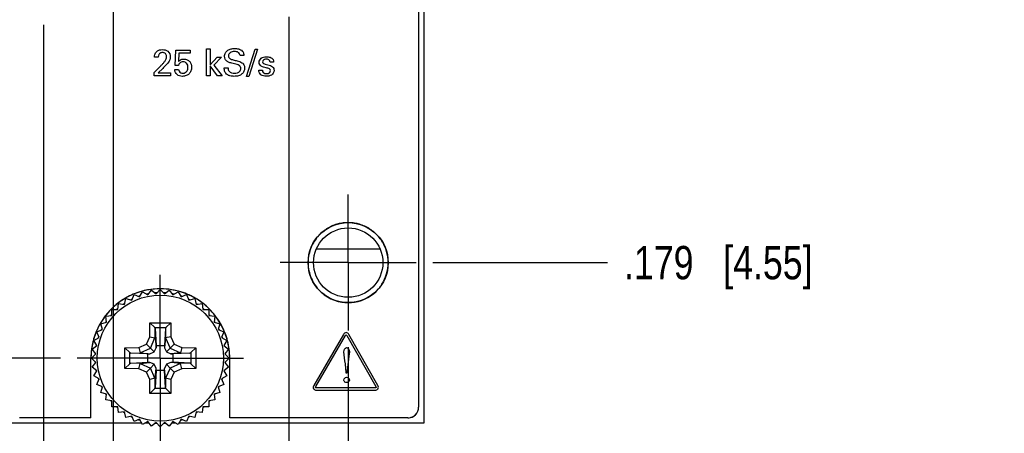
# Model space of a CAD drawing. Header units: inches. Extents: x 0 to 34, y 0 to 22.
# Tile 4 of 23: x 11.8 to 15.4, y 5.5 to 7. Entities that reach past the tile are written whole.
import ezdxf

# ---------------------------------------------------------------- set-up
doc = ezdxf.new("R2010")
doc.units = ezdxf.units.IN
doc.header["$LTSCALE"] = 1.87
doc.header["$MEASUREMENT"] = 0
doc.linetypes.add('CENTER', pattern=[0.6, 0.375, -0.075, 0.075, -0.075])
doc.layers.get('0').update_dxf_attribs({"linetype": 'CONTINUOUS'})
for name, color, linetype in [('02___PRT_ALL_AXES', 7, 'CONTINUOUS'), ('COSMETIC', 7, 'CONTINUOUS'), ('DIMENSIONS', 7, 'CONTINUOUS')]:
    doc.layers.add(name, color=color, linetype=linetype)
doc.styles.get("Standard").update_dxf_attribs({"font": 'txt', "width": 0.8})
doc.dimstyles.new('DIMSTYLE_2', dxfattribs={"dimtxt": 0.125, "dimasz": 0.18, "dimexe": 0.18, "dimexo": 0.0625, "dimgap": 0.09, "dimtad": 0, "dimtih": 1, "dimtoh": 1, "dimdec": 3, "dimlfac": 0.5, "dimzin": 4, "dimdsep": 46, "dimtxsty": 'STANDARD', "dimblk": '_FILLED', "dimblk1": '_FILLED', "dimblk2": '_FILLED', "dimcen": 0.09, "dimadec": 0, "dimazin": 0, "dimtp": 0.01, "dimtm": 0.01, "dimtfac": 1, "dimtdec": 3, "dimtofl": 0, "dimtmove": 0, "dimatfit": 3, "dimldrblk": '_FILLED', "dimfxl": 1, "dimtolj": 1, "dimtzin": 4, "dimarcsym": 0})

# ---------------------------------------------------------------- blocks, each defined once
blk = doc.blocks.new('*D4')
at = {"layer": 'DIMENSIONS', "color": 2, "linetype": 'CONTINUOUS'}
blk.add_line((13.377, 15.639), (13.9554, 15.639), dxfattribs=at)
at = {"layer": 'DIMENSIONS', "color": 2, "linetype": 'CONTINUOUS', "insert": (14.0179, 15.7015), "char_height": 0.125, "width": 1.425, "attachment_point": 1, "line_spacing_factor": 0.9}
blk.add_mtext('4.942{\\Ftxt.shx;\\W1.000000;\\H0.125000; }[125.53]', dxfattribs=at)
blk = doc.blocks.new('_FILLED')
at = {"color": 0, "linetype": 'BYBLOCK'}
blk.add_solid([(0, 0), (-1, 0.174), (-1, -0.174)], dxfattribs=at)
blk = doc.blocks.new('*D6')
at = {"layer": 'DIMENSIONS', "color": 2, "linetype": 'CONTINUOUS'}
blk.add_line((11.9054, 5.755), (11.0044, 5.755), dxfattribs=at)
at = {"layer": 'DIMENSIONS', "color": 2, "linetype": 'CONTINUOUS', "insert": (10.9419, 5.8175), "char_height": 0.125, "width": 0.825, "attachment_point": 3, "line_spacing_factor": 0.9}
blk.add_mtext('.000{\\Ftxt.shx;\\W1.000000;\\H0.125000; }[0]', dxfattribs=at)
blk = doc.blocks.new('*D7')
at = {"layer": 'DIMENSIONS', "color": 2, "linetype": 'CONTINUOUS'}
blk.add_line((11.6919, 5.4485), (11.6919, 4.81), dxfattribs=at)
at = {"layer": 'DIMENSIONS', "color": 2, "linetype": 'CONTINUOUS', "insert": (11.6294, 4.7475), "char_height": 0.125, "width": 1.225, "attachment_point": 3, "rotation": 90, "line_spacing_factor": 0.9}
blk.add_mtext('-.294{\\Ftxt.shx;\\W1.000000;\\H0.125000; }[7.47]', dxfattribs=at)
blk = doc.blocks.new('*D8')
at = {"layer": 'DIMENSIONS', "color": 2, "linetype": 'CONTINUOUS'}
blk.add_line((12.9839, 5.7955), (12.9839, 4.81), dxfattribs=at)
at = {"layer": 'DIMENSIONS', "color": 2, "linetype": 'CONTINUOUS', "insert": (12.9214, 4.7475), "char_height": 0.125, "width": 1.125, "attachment_point": 3, "rotation": 90, "line_spacing_factor": 0.9}
blk.add_mtext('.352{\\Ftxt.shx;\\W1.000000;\\H0.125000; }[8.94]', dxfattribs=at)
blk = doc.blocks.new('*D10')
at = {"layer": 'DIMENSIONS', "color": 2, "linetype": 'CONTINUOUS'}
blk.add_line((11.7834, 7.097), (11.0044, 7.097), dxfattribs=at)
at = {"layer": 'DIMENSIONS', "color": 2, "linetype": 'CONTINUOUS', "insert": (10.9419, 7.1595), "char_height": 0.125, "width": 1.225, "attachment_point": 3, "line_spacing_factor": 0.9}
blk.add_mtext('.671{\\Ftxt.shx;\\W1.000000;\\H0.125000; }[17.04]', dxfattribs=at)
blk = doc.blocks.new('*D11')
at = {"layer": 'DIMENSIONS', "color": 2, "linetype": 'CONTINUOUS'}
blk.add_line((11.7834, 14.051), (11.0044, 14.051), dxfattribs=at)
at = {"layer": 'DIMENSIONS', "color": 2, "linetype": 'CONTINUOUS', "insert": (10.9419, 14.1135), "char_height": 0.125, "width": 1.425, "attachment_point": 3, "line_spacing_factor": 0.9}
blk.add_mtext('4.148{\\Ftxt.shx;\\W1.000000;\\H0.125000; }[105.36]', dxfattribs=at)
blk = doc.blocks.new('*D14')
at = {"layer": 'DIMENSIONS', "color": 2, "linetype": 'CONTINUOUS'}
blk.add_line((13.3014, 6.113), (13.9554, 6.113), dxfattribs=at)
at = {"layer": 'DIMENSIONS', "color": 2, "linetype": 'CONTINUOUS', "insert": (14.0179, 6.1755), "char_height": 0.125, "width": 1.125, "attachment_point": 1, "line_spacing_factor": 0.9}
blk.add_mtext('.179{\\Ftxt.shx;\\W1.000000;\\H0.125000; }[4.55]', dxfattribs=at)
blk = doc.blocks.new('*D15')
at = {"layer": 'DIMENSIONS', "color": 2, "linetype": 'CONTINUOUS'}
blk.add_line((13.1604, 7.221), (13.9554, 7.221), dxfattribs=at)
at = {"layer": 'DIMENSIONS', "color": 2, "linetype": 'CONTINUOUS', "insert": (14.0179, 7.2835), "char_height": 0.125, "width": 1.225, "attachment_point": 1, "line_spacing_factor": 0.9}
blk.add_mtext('.733{\\Ftxt.shx;\\W1.000000;\\H0.125000; }[18.62]', dxfattribs=at)
blk = doc.blocks.new('*D16')
at = {"layer": 'DIMENSIONS', "color": 2, "linetype": 'CONTINUOUS'}
blk.add_line((13.1604, 8.203), (13.9554, 8.203), dxfattribs=at)
at = {"layer": 'DIMENSIONS', "color": 2, "linetype": 'CONTINUOUS', "insert": (14.0179, 8.2655), "char_height": 0.125, "width": 1.325, "attachment_point": 1, "line_spacing_factor": 0.9}
blk.add_mtext('1.224{\\Ftxt.shx;\\W1.000000;\\H0.125000; }[31.09]', dxfattribs=at)
blk = doc.blocks.new('*D17')
at = {"layer": 'DIMENSIONS', "color": 2, "linetype": 'CONTINUOUS'}
blk.add_line((13.1604, 13.105), (13.9554, 13.105), dxfattribs=at)
at = {"layer": 'DIMENSIONS', "color": 2, "linetype": 'CONTINUOUS', "insert": (14.0179, 13.1675), "char_height": 0.125, "width": 1.325, "attachment_point": 1, "line_spacing_factor": 0.9}
blk.add_mtext('3.675{\\Ftxt.shx;\\W1.000000;\\H0.125000; }[93.35]', dxfattribs=at)
blk = doc.blocks.new('*D18')
at = {"layer": 'DIMENSIONS', "color": 2, "linetype": 'CONTINUOUS'}
blk.add_line((13.1604, 14.087), (13.9554, 14.087), dxfattribs=at)
at = {"layer": 'DIMENSIONS', "color": 2, "linetype": 'CONTINUOUS', "insert": (14.0179, 14.1495), "char_height": 0.125, "width": 1.425, "attachment_point": 1, "line_spacing_factor": 0.9}
blk.add_mtext('4.166{\\Ftxt.shx;\\W1.000000;\\H0.125000; }[105.82]', dxfattribs=at)
blk = doc.blocks.new('*D19')
at = {"layer": 'DIMENSIONS', "color": 2, "linetype": 'CONTINUOUS'}
blk.add_line((13.0544, 15.395), (13.9554, 15.395), dxfattribs=at)
at = {"layer": 'DIMENSIONS', "color": 2, "linetype": 'CONTINUOUS', "insert": (14.0179, 15.4575), "char_height": 0.125, "width": 1.425, "attachment_point": 1, "line_spacing_factor": 0.9}
blk.add_mtext('4.820{\\Ftxt.shx;\\W1.000000;\\H0.125000; }[122.43]', dxfattribs=at)
blk = doc.blocks.new('*D20')
at = {"layer": 'DIMENSIONS', "color": 2, "linetype": 'CONTINUOUS'}
for p, q in [((11.8419, 7.0045), (11.8419, 5.1713)), ((11.8419, 5.1713), (11.9277, 5.0202)), ((11.9277, 5.0202), (11.9277, 4.81))]:
    blk.add_line(p, q, dxfattribs=at)
at = {"layer": 'DIMENSIONS', "color": 2, "linetype": 'CONTINUOUS', "insert": (11.8652, 4.7475), "char_height": 0.125, "width": 1.225, "attachment_point": 3, "rotation": 90, "line_spacing_factor": 0.9}
blk.add_mtext('-.219{\\Ftxt.shx;\\W1.000000;\\H0.125000; }[5.56]', dxfattribs=at)
blk = doc.blocks.new('*D21')
at = {"layer": 'DIMENSIONS', "color": 2, "linetype": 'CONTINUOUS'}
blk.add_line((12.7619, 7.0345), (12.7619, 4.81), dxfattribs=at)
at = {"layer": 'DIMENSIONS', "color": 2, "linetype": 'CONTINUOUS', "insert": (12.6994, 4.7475), "char_height": 0.125, "width": 1.125, "attachment_point": 3, "rotation": 90, "line_spacing_factor": 0.9}
blk.add_mtext('.241{\\Ftxt.shx;\\W1.000000;\\H0.125000; }[6.12]', dxfattribs=at)
blk = doc.blocks.new('*D30')
at = {"layer": 'DIMENSIONS', "color": 2, "linetype": 'CONTINUOUS'}
blk.add_line((12.0169, 7.475), (11.0044, 7.475), dxfattribs=at)
at = {"layer": 'DIMENSIONS', "color": 2, "linetype": 'CONTINUOUS', "insert": (10.9419, 7.5375), "char_height": 0.125, "width": 2.025, "attachment_point": 3, "line_spacing_factor": 0.9}
blk.add_mtext('PIN 1-A .860{\\Ftxt.shx;\\W1.000000;\\H0.125000; }[21.84]', dxfattribs=at)
blk = doc.blocks.new('*D31')
at = {"layer": 'DIMENSIONS', "color": 2, "linetype": 'CONTINUOUS'}
blk.add_line((12.103, 7.3857), (12.103, 4.81), dxfattribs=at)
at = {"layer": 'DIMENSIONS', "color": 2, "linetype": 'CONTINUOUS', "insert": (12.0405, 4.7475), "char_height": 0.125, "width": 1.925, "attachment_point": 3, "rotation": 90, "line_spacing_factor": 0.9}
blk.add_mtext('PIN 1-A .088{\\Ftxt.shx;\\W1.000000;\\H0.125000; }[2.25]', dxfattribs=at)

msp = doc.modelspace()

# ---------------------------------------------------------------- linework, layer by layer
at = {"color": 7, "linetype": 'CONTINUOUS'}
for p, q in [((13.2679, 15.639), (13.2679, 5.511)), ((13.2479, 15.579), (13.2479, 5.571)), ((12.1454, 5.9563), (12.1512, 5.978)), ((12.1512, 5.978), (12.1728, 5.9722)), ((12.1728, 5.9722), (12.1814, 5.9929)), ((12.1814, 5.9929), (12.2021, 5.9843)), ((12.2021, 5.9843), (12.2133, 6.0037)), ((12.2133, 6.0037), (12.2327, 5.9925)), ((12.2327, 5.9925), (12.2463, 6.0102)), ((12.2463, 6.0102), (12.2641, 5.9966)), ((12.2641, 5.9966), (12.2799, 6.0125)), ((12.2799, 6.0125), (12.2957, 5.9966)), ((12.2957, 5.9966), (12.3135, 6.0102)), ((12.3135, 6.0102), (12.3271, 5.9925)), ((12.3271, 5.9925), (12.3465, 6.0037)), ((12.3465, 6.0037), (12.3577, 5.9843)), ((12.3577, 5.9843), (12.3784, 5.9929)), ((12.3784, 5.9929), (12.387, 5.9722)), ((12.387, 5.9722), (12.4086, 5.978)), ((12.4086, 5.978), (12.4144, 5.9563)), ((12.1202, 5.937), (12.1231, 5.9592)), ((12.1231, 5.9592), (12.1454, 5.9563)), ((12.4144, 5.9563), (12.4366, 5.9592)), ((12.4366, 5.9592), (12.4396, 5.937)), ((12.0756, 5.9117), (12.0978, 5.9146)), ((12.0785, 5.8895), (12.0756, 5.9117)), ((12.0978, 5.937), (12.1202, 5.937)), ((12.0978, 5.9146), (12.0978, 5.937)), ((12.4396, 5.937), (12.462, 5.937)), ((12.462, 5.937), (12.462, 5.9146)), ((12.462, 5.9146), (12.4842, 5.9117)), ((12.4842, 5.9117), (12.4812, 5.8895)), ((12.0569, 5.8837), (12.0785, 5.8895)), ((12.0627, 5.8621), (12.0569, 5.8837)), ((12.2402, 5.8351), (12.2411, 5.8875)), ((12.2411, 5.8875), (12.3187, 5.8875)), ((12.2411, 5.8875), (12.2588, 5.8695)), ((12.2588, 5.8695), (12.301, 5.8695)), ((12.3187, 5.8875), (12.301, 5.8695)), ((12.3187, 5.8875), (12.3196, 5.8351)), ((12.4812, 5.8895), (12.5029, 5.8837)), ((12.5029, 5.8837), (12.4971, 5.8621)), ((12.0312, 5.8216), (12.0506, 5.8328)), ((12.042, 5.8535), (12.0627, 5.8621)), ((12.0506, 5.8328), (12.042, 5.8535)), ((12.2278, 5.8071), (12.2402, 5.8351)), ((12.2402, 5.8351), (12.2599, 5.8307)), ((12.2428, 5.7921), (12.2599, 5.8307)), ((12.2599, 5.8307), (12.2601, 5.8304)), ((12.2601, 5.8304), (12.2607, 5.8656)), ((12.2601, 5.8304), (12.264, 5.7941)), ((12.2607, 5.8656), (12.2642, 5.802)), ((12.2991, 5.8656), (12.2956, 5.802)), ((12.2997, 5.8304), (12.2958, 5.7941)), ((12.2991, 5.8656), (12.2997, 5.8304)), ((12.2997, 5.8304), (12.2999, 5.8307)), ((12.3196, 5.8351), (12.2999, 5.8307)), ((12.2999, 5.8307), (12.317, 5.7921)), ((12.3196, 5.8351), (12.332, 5.8071)), ((12.4971, 5.8621), (12.5178, 5.8535)), ((12.5178, 5.8535), (12.5092, 5.8328)), ((12.5092, 5.8328), (12.5286, 5.8216)), ((12.0246, 5.7886), (12.0424, 5.8022)), ((12.0424, 5.8022), (12.0312, 5.8216)), ((12.1474, 5.7938), (12.1998, 5.7947)), ((12.1474, 5.7162), (12.1474, 5.7938)), ((12.1474, 5.7938), (12.1654, 5.7761)), ((12.1998, 5.7947), (12.2278, 5.8071)), ((12.1998, 5.7947), (12.2042, 5.7749)), ((12.2278, 5.8071), (12.2428, 5.7921)), ((12.2568, 5.778), (12.264, 5.7941)), ((12.264, 5.7941), (12.2642, 5.802)), ((12.2642, 5.802), (12.2956, 5.802)), ((12.2956, 5.802), (12.2958, 5.7941)), ((12.2958, 5.7941), (12.3029, 5.778)), ((12.332, 5.8071), (12.317, 5.7921)), ((12.332, 5.8071), (12.36, 5.7947)), ((12.36, 5.7947), (12.3556, 5.7749)), ((12.36, 5.7947), (12.4124, 5.7938)), ((12.4124, 5.7938), (12.3944, 5.776)), ((12.4124, 5.7938), (12.4124, 5.7162)), ((12.5286, 5.8216), (12.5174, 5.8022)), ((12.5174, 5.8022), (12.5352, 5.7886)), ((12.0224, 5.755), (12.0383, 5.7708)), ((12.0383, 5.7708), (12.0246, 5.7886)), ((12.1654, 5.7339), (12.1654, 5.7761)), ((12.1693, 5.7741), (12.2045, 5.7748)), ((12.2329, 5.7707), (12.1693, 5.7741)), ((12.2042, 5.7749), (12.2428, 5.7921)), ((12.2045, 5.7748), (12.2042, 5.7749)), ((12.2045, 5.7748), (12.2407, 5.7708)), ((12.2329, 5.7707), (12.2407, 5.7708)), ((12.2329, 5.7392), (12.2329, 5.7707)), ((12.2407, 5.7708), (12.2568, 5.778)), ((12.2428, 5.7921), (12.2568, 5.778)), ((12.317, 5.7921), (12.3029, 5.778)), ((12.3029, 5.778), (12.3191, 5.7708)), ((12.317, 5.7921), (12.3556, 5.7749)), ((12.3553, 5.7748), (12.3191, 5.7708)), ((12.3191, 5.7708), (12.3269, 5.7707)), ((12.3905, 5.7741), (12.3269, 5.7707)), ((12.3269, 5.7707), (12.3269, 5.7392)), ((12.3556, 5.7749), (12.3553, 5.7748)), ((12.3553, 5.7748), (12.3905, 5.7741)), ((12.3944, 5.776), (12.3944, 5.7339)), ((12.5352, 5.7886), (12.5215, 5.7708)), ((12.5215, 5.7708), (12.5374, 5.755)), ((12.0383, 5.7391), (12.0224, 5.755)), ((12.0246, 5.7214), (12.0383, 5.7391)), ((12.0424, 5.7077), (12.0246, 5.7214)), ((12.1474, 5.7162), (12.1654, 5.7339)), ((12.1693, 5.7358), (12.2329, 5.7392)), ((12.2045, 5.7352), (12.1693, 5.7358)), ((12.1998, 5.7153), (12.2042, 5.735)), ((12.2042, 5.735), (12.2045, 5.7352)), ((12.2042, 5.735), (12.2428, 5.7178)), ((12.2045, 5.7352), (12.2407, 5.7391)), ((12.2407, 5.7391), (12.2329, 5.7392)), ((12.2568, 5.7319), (12.2407, 5.7391)), ((12.2428, 5.7178), (12.2568, 5.7319)), ((12.264, 5.7158), (12.2568, 5.7319)), ((12.3029, 5.7319), (12.2958, 5.7158)), ((12.3191, 5.7391), (12.3029, 5.7319)), ((12.317, 5.7178), (12.3029, 5.7319)), ((12.3556, 5.735), (12.317, 5.7178)), ((12.3269, 5.7392), (12.3191, 5.7391)), ((12.3553, 5.7352), (12.3191, 5.7391)), ((12.3905, 5.7358), (12.3269, 5.7392)), ((12.3905, 5.7358), (12.3553, 5.7352)), ((12.3553, 5.7352), (12.3556, 5.735)), ((12.36, 5.7153), (12.3556, 5.735)), ((12.4124, 5.7162), (12.3944, 5.7339)), ((12.5352, 5.7214), (12.5174, 5.7077)), ((12.5374, 5.755), (12.5215, 5.7391)), ((12.5215, 5.7391), (12.5352, 5.7214)), ((12.0312, 5.6883), (12.0424, 5.7077)), ((12.0506, 5.6771), (12.0312, 5.6883)), ((12.1998, 5.7153), (12.1474, 5.7162)), ((12.2278, 5.7028), (12.1998, 5.7153)), ((12.2278, 5.7028), (12.2428, 5.7178)), ((12.2402, 5.6749), (12.2278, 5.7028)), ((12.2599, 5.6793), (12.2428, 5.7178)), ((12.2601, 5.6796), (12.264, 5.7158)), ((12.2642, 5.7079), (12.2607, 5.6444)), ((12.2642, 5.7079), (12.264, 5.7158)), ((12.2956, 5.7079), (12.2642, 5.7079)), ((12.2956, 5.7079), (12.2958, 5.7158)), ((12.2991, 5.6444), (12.2956, 5.7079)), ((12.2997, 5.6796), (12.2958, 5.7158)), ((12.317, 5.7178), (12.2999, 5.6793)), ((12.332, 5.7028), (12.317, 5.7178)), ((12.332, 5.7028), (12.3196, 5.6749)), ((12.36, 5.7153), (12.332, 5.7028)), ((12.4124, 5.7162), (12.36, 5.7153)), ((12.5286, 5.6883), (12.5092, 5.6771)), ((12.5174, 5.7077), (12.5286, 5.6883)), ((12.042, 5.6564), (12.0506, 5.6771)), ((12.0627, 5.6479), (12.042, 5.6564)), ((12.0569, 5.6262), (12.0627, 5.6479)), ((12.2599, 5.6793), (12.2402, 5.6749)), ((12.2411, 5.6225), (12.2402, 5.6749)), ((12.2601, 5.6796), (12.2599, 5.6793)), ((12.2607, 5.6444), (12.2601, 5.6796)), ((12.2997, 5.6796), (12.2991, 5.6444)), ((12.2999, 5.6793), (12.2997, 5.6796)), ((12.3196, 5.6749), (12.2999, 5.6793)), ((12.3196, 5.6749), (12.3187, 5.6225)), ((12.5178, 5.6564), (12.4971, 5.6479)), ((12.4971, 5.6479), (12.5029, 5.6262)), ((12.5092, 5.6771), (12.5178, 5.6564)), ((12.0785, 5.6204), (12.0569, 5.6262)), ((12.0756, 5.5982), (12.0785, 5.6204)), ((12.2588, 5.6405), (12.2411, 5.6225)), ((12.3187, 5.6225), (12.2411, 5.6225)), ((12.3011, 5.6405), (12.2588, 5.6405)), ((12.3187, 5.6225), (12.3009, 5.6405)), ((12.5029, 5.6262), (12.4812, 5.6204)), ((12.4812, 5.6204), (12.4842, 5.5982)), ((12.0978, 5.5953), (12.0756, 5.5982)), ((12.0978, 5.5729), (12.0978, 5.5953)), ((12.1202, 5.5729), (12.0978, 5.5729)), ((12.1231, 5.5507), (12.1202, 5.5729)), ((12.4396, 5.5729), (12.4366, 5.5507)), ((12.462, 5.5729), (12.4396, 5.5729)), ((12.4842, 5.5982), (12.462, 5.5953)), ((12.462, 5.5953), (12.462, 5.5729)), ((12.1454, 5.5536), (12.1231, 5.5507)), ((12.1512, 5.532), (12.1454, 5.5536)), ((12.1728, 5.5378), (12.1512, 5.532)), ((12.1814, 5.5171), (12.1728, 5.5378)), ((12.387, 5.5378), (12.3784, 5.5171)), ((12.4086, 5.532), (12.387, 5.5378)), ((12.4144, 5.5536), (12.4086, 5.532)), ((12.4366, 5.5507), (12.4144, 5.5536)), ((12.2105, 5.511), (11.6919, 5.511)), ((12.0199, 5.531), (11.7519, 5.531)), ((12.2021, 5.5257), (12.1814, 5.5171)), ((12.2133, 5.5063), (12.2021, 5.5257)), ((12.2327, 5.5175), (12.2133, 5.5063)), ((12.2376, 5.511), (12.2214, 5.511)), ((12.2463, 5.4997), (12.2327, 5.5175)), ((12.2641, 5.5133), (12.2463, 5.4997)), ((12.2799, 5.4975), (12.2641, 5.5133)), ((12.2957, 5.5133), (12.2799, 5.4975)), ((12.3135, 5.4997), (12.2957, 5.5133)), ((12.3271, 5.5175), (12.3135, 5.4997)), ((12.3384, 5.511), (12.3222, 5.511)), ((12.3465, 5.5063), (12.3271, 5.5175)), ((12.3577, 5.5257), (12.3465, 5.5063)), ((13.2679, 5.511), (12.3493, 5.511)), ((12.3784, 5.5171), (12.3577, 5.5257)), ((13.2079, 5.531), (12.5399, 5.531))]:
    msp.add_line(p, q, dxfattribs=at)
at = {"color": 40, "linetype": 'CONTINUOUS'}
for p, q in [((13.248, 15.579), (13.248, 5.571)), ((12.3353, 6.8527), (12.3378, 6.91)), ((12.3378, 6.91), (12.3919, 6.91)), ((12.3919, 6.91), (12.3919, 6.8987)), ((12.4534, 6.9148), (12.4663, 6.9148)), ((12.4534, 6.8138), (12.4534, 6.9148)), ((12.4663, 6.9148), (12.4663, 6.8551)), ((12.6029, 6.8115), (12.6355, 6.9129)), ((12.6445, 6.9129), (12.6121, 6.8115)), ((12.6355, 6.9129), (12.6445, 6.9129)), ((12.2724, 6.8837), (12.2578, 6.8837)), ((12.3498, 6.8987), (12.3479, 6.8676)), ((12.3919, 6.8987), (12.3498, 6.8987)), ((12.4663, 6.8551), (12.4924, 6.8836)), ((12.5095, 6.8836), (12.4801, 6.8539)), ((12.4924, 6.8836), (12.5095, 6.8836)), ((12.5933, 6.8891), (12.5788, 6.8891)), ((12.7044, 6.8642), (12.691, 6.8642)), ((12.2564, 6.8264), (12.2816, 6.8512)), ((12.2887, 6.8407), (12.2718, 6.8248)), ((12.334, 6.8366), (12.3485, 6.8366)), ((12.3479, 6.8527), (12.3353, 6.8527)), ((12.4942, 6.8138), (12.4663, 6.8514)), ((12.4663, 6.8514), (12.4663, 6.8138)), ((12.4801, 6.8539), (12.5113, 6.8138)), ((12.5193, 6.8431), (12.5338, 6.8431)), ((12.6488, 6.8345), (12.6625, 6.8345)), ((12.2564, 6.8138), (12.2564, 6.8264)), ((12.3176, 6.8138), (12.2564, 6.8138)), ((12.2718, 6.8248), (12.3176, 6.8248)), ((12.3176, 6.8248), (12.3176, 6.8138)), ((12.4663, 6.8138), (12.4534, 6.8138)), ((12.5113, 6.8138), (12.4942, 6.8138)), ((12.6121, 6.8115), (12.6029, 6.8115)), ((12.9662, 5.8438), (12.8549, 5.6525)), ((12.8626, 5.648), (12.9738, 5.8394)), ((12.9789, 5.8394), (13.0875, 5.6481)), ((13.0952, 5.6525), (12.9865, 5.8437)), ((12.9878, 5.7719), (12.9791, 5.6986)), ((12.0199, 5.531), (12.0199, 5.7552)), ((12.54, 5.531), (12.54, 5.7552)), ((12.9766, 5.6986), (12.975, 5.7193)), ((12.9791, 5.6986), (12.9766, 5.6986)), ((13.0848, 5.6436), (12.8651, 5.6436)), ((12.8651, 5.6348), (13.0848, 5.6348)), ((12.0199, 5.531), (12.0199, 5.531)), ((13.208, 5.531), (13.2079, 5.531))]:
    msp.add_line(p, q, dxfattribs=at)
at = {"color": 7, "linetype": 'CONTINUOUS'}
msp.add_circle((12.2799, 5.755), 0.2362, dxfattribs=at)
at = {"color": 40, "linetype": 'CONTINUOUS'}
for centre, radius, start, end in [((12.984, 6.1128), 0.1502, 122.5692, 138.8822), ((12.9835, 6.1141), 0.1488, 106.2759, 122.6802), ((12.9834, 6.1142), 0.1487, 99.2229, 106.2611), ((12.9838, 6.1116), 0.1513, 90.1775, 99.2141), ((12.9839, 6.1111), 0.1518, 80.8033, 90.1864), ((12.9843, 6.1137), 0.1492, 73.5979, 80.7902), ((12.9844, 6.1143), 0.1486, 57.0214, 73.5857), ((12.9841, 6.1132), 0.1497, 40.6635, 57.1336), ((12.983, 6.1123), 0.151, 24.4546, 40.6616), ((12.9854, 6.1135), 0.1484, 8.2938, 24.4176), ((12.9831, 6.1131), 0.1507, 7.8685, 8.3371), ((12.9821, 6.1129), 0.1518, 351.7498, 7.8609), ((12.9848, 6.1125), 0.149, 335.432, 351.7561), ((12.2799, 5.7523), 0.2625, 90.2207, 99.2052), ((12.2799, 5.7516), 0.2633, 89.7988, 90.2268), ((12.28, 5.7523), 0.2626, 80.7953, 89.8048), ((12.983, 6.1135), 0.1511, 319.1408, 335.3681), ((12.2821, 5.752), 0.2636, 120.323, 127.482), ((12.2813, 5.7533), 0.2621, 119.8906, 120.3179), ((12.2798, 5.756), 0.259, 112.9757, 119.9048), ((12.2787, 5.7584), 0.2564, 106.0866, 112.9528), ((12.2791, 5.7572), 0.2576, 105.1168, 106.0918), ((12.2791, 5.757), 0.2578, 104.7838, 105.1168), ((12.2793, 5.7563), 0.2586, 99.2116, 104.7804), ((12.2806, 5.7562), 0.2586, 74.9546, 80.789), ((12.2808, 5.7571), 0.2577, 73.9094, 74.951), ((12.2812, 5.7583), 0.2565, 67.4857, 73.9139), ((12.2807, 5.7572), 0.2577, 59.768, 67.4784), ((12.2778, 5.752), 0.2636, 52.5379, 59.7983), ((12.9841, 6.1123), 0.1494, 279.2396, 319.1897), ((12.281, 5.7533), 0.2619, 128.3301, 134.7481), ((12.2821, 5.7519), 0.2637, 127.4802, 128.3375), ((12.2788, 5.7531), 0.2621, 45.0967, 52.5489), ((12.9839, 6.1146), 0.1517, 260.7971, 279.1997), ((12.2795, 5.7548), 0.2597, 142.4157, 149.8826), ((12.2799, 5.7545), 0.2602, 135.0876, 142.4218), ((12.2792, 5.7552), 0.2592, 134.7579, 135.0838), ((12.2801, 5.7546), 0.2601, 38.4472, 45.0805), ((12.2803, 5.7547), 0.2598, 30.0996, 38.4538), ((12.2755, 5.757), 0.2552, 149.865, 157.5536), ((12.2835, 5.7566), 0.2561, 22.8836, 30.1028), ((12.2784, 5.7559), 0.2583, 157.5714, 164.0692), ((12.2817, 5.756), 0.2581, 15.9288, 22.8521), ((12.2816, 5.7548), 0.2617, 170.8511, 175.3912), ((12.2829, 5.7546), 0.263, 164.965, 170.8552), ((12.2817, 5.7549), 0.2617, 164.0555, 164.9623), ((12.2771, 5.7546), 0.2629, 9.144, 15.9399), ((12.2783, 5.7548), 0.2617, 4.6088, 9.1489), ((12.2772, 5.7551), 0.2572, 175.3878, 179.9906), ((12.2827, 5.7551), 0.2572, 0.0094, 4.6122), ((13.2073, 5.5722), 0.0413, 292.073, 305.6582), ((13.2087, 5.5704), 0.039, 305.6683, 314.7631), ((13.2088, 5.5701), 0.0387, 314.8506, 322.5344), ((13.2069, 5.5716), 0.0412, 322.5777, 337.1625), ((13.2073, 5.5722), 0.0413, 284.7283, 292.1133)]:
    msp.add_arc(centre, radius, start, end, dxfattribs=at)
at = {"color": 7, "linetype": 'CONTINUOUS'}
for centre, radius, start, end in [((12.2799, 5.7551), 0.2449, 108.7558, 109.4592), ((12.2799, 5.7551), 0.2449, 108.0259, 108.7558), ((12.2799, 5.7548), 0.2452, 101.243, 101.9723), ((12.2799, 5.7547), 0.2453, 100.5412, 101.243), ((12.2799, 5.7554), 0.2445, 94.2569, 94.493), ((12.2799, 5.7556), 0.2444, 93.7308, 94.2569), ((12.2798, 5.7558), 0.2441, 93.0308, 93.7309), ((12.2798, 5.7538), 0.2462, 86.2716, 86.964), ((12.2798, 5.7539), 0.2461, 85.6967, 86.2716), ((12.2798, 5.754), 0.246, 85.5125, 85.6967), ((12.28, 5.7558), 0.2441, 78.7425, 79.4459), ((12.2799, 5.7552), 0.2448, 78.0144, 78.7425), ((12.2798, 5.7546), 0.2454, 71.2576, 71.9845), ((12.28, 5.7551), 0.2449, 70.556, 71.2576), ((12.2797, 5.7552), 0.2447, 130.5404, 131.2428), ((12.2797, 5.7552), 0.2447, 124.1411, 124.4885), ((12.2797, 5.7553), 0.2446, 123.0297, 124.1411), ((12.2799, 5.755), 0.245, 116.268, 116.9663), ((12.2799, 5.755), 0.245, 115.508, 116.268), ((12.2794, 5.754), 0.2461, 63.7224, 64.4808), ((12.2793, 5.7538), 0.2463, 63.0296, 63.7225), ((12.281, 5.7566), 0.2431, 56.2735, 56.9756), ((12.2814, 5.7572), 0.2423, 55.5034, 56.2735), ((12.2789, 5.7539), 0.2464, 48.7604, 49.4573), ((12.2803, 5.7546), 0.2455, 138.7517, 139.4545), ((12.2803, 5.7546), 0.2456, 138.0275, 138.7517), ((12.2796, 5.7553), 0.2446, 131.2428, 131.9776), ((12.279, 5.754), 0.2463, 48.0366, 48.7604), ((12.2804, 5.7555), 0.2443, 41.2328, 41.9631), ((12.28, 5.7551), 0.2448, 40.5318, 41.2329), ((12.2803, 5.7547), 0.2455, 146.2766, 146.9725), ((12.28, 5.755), 0.245, 145.5139, 146.2767), ((12.2797, 5.7548), 0.2453, 33.7438, 34.5045), ((12.2801, 5.7551), 0.2448, 33.047, 33.7438), ((12.2811, 5.7545), 0.2463, 160.5476, 161.9697), ((12.2789, 5.7554), 0.2439, 153.7231, 154.4862), ((12.2794, 5.7552), 0.2445, 153.0251, 153.7231), ((12.2792, 5.7547), 0.2457, 26.2644, 26.96), ((12.2791, 5.7546), 0.2459, 25.5065, 26.2645), ((12.2807, 5.7552), 0.2442, 18.7533, 19.4585), ((12.2804, 5.7551), 0.2445, 18.0227, 18.7533), ((12.279, 5.7552), 0.2441, 168.7668, 169.4709), ((12.2782, 5.7554), 0.2432, 168.0356, 168.7668), ((12.2796, 5.7549), 0.2453, 11.249, 11.9787), ((12.2799, 5.7549), 0.245, 10.5466, 11.249), ((12.2804, 5.7549), 0.2455, 176.2551, 176.9499), ((12.2808, 5.7549), 0.2459, 175.6845, 176.2552), ((12.281, 5.7548), 0.2461, 175.496, 175.6846), ((12.2798, 5.755), 0.2451, 4.2032, 4.489), ((12.2798, 5.755), 0.2451, 3.7304, 4.2032), ((12.2798, 5.755), 0.2451, 3.0323, 3.7304), ((12.2804, 5.7551), 0.2455, 183.0498, 183.7448), ((12.2808, 5.7551), 0.2459, 183.7448, 184.3062), ((12.281, 5.7551), 0.2461, 184.3061, 184.5037), ((12.2798, 5.755), 0.2451, 355.5107, 355.7878), ((12.2798, 5.755), 0.2451, 355.7878, 356.2695), ((12.2798, 5.755), 0.2451, 356.2695, 356.9674), ((12.279, 5.7547), 0.2441, 190.529, 191.2329), ((12.2782, 5.7546), 0.2432, 191.2329, 191.9653), ((12.2796, 5.7551), 0.2453, 348.0221, 348.7507), ((12.2799, 5.755), 0.245, 348.7507, 349.4532), ((12.2811, 5.7554), 0.2463, 198.0313, 199.4527), ((12.2789, 5.7545), 0.2439, 205.5114, 206.2761), ((12.2794, 5.7548), 0.2445, 206.276, 206.9738), ((12.2792, 5.7553), 0.2457, 333.0389, 333.7347), ((12.2791, 5.7553), 0.2459, 333.7347, 334.4912), ((12.2807, 5.7547), 0.2442, 340.5419, 341.2461), ((12.2804, 5.7548), 0.2445, 341.2461, 341.9783), ((12.2803, 5.7552), 0.2455, 213.0262, 213.7225), ((12.28, 5.755), 0.245, 213.7225, 214.4833), ((12.2797, 5.7552), 0.2453, 325.4927, 326.2553), ((12.2801, 5.7549), 0.2448, 326.2553, 326.9517), ((12.2803, 5.7553), 0.2455, 220.5459, 221.2475), ((12.2803, 5.7554), 0.2456, 221.2475, 221.974), ((12.2796, 5.7547), 0.2446, 228.024, 228.7566), ((12.279, 5.756), 0.2463, 311.239, 311.9651), ((12.2804, 5.7545), 0.2443, 318.0386, 318.7664), ((12.28, 5.7548), 0.2448, 318.7664, 319.4686), ((12.2797, 5.7548), 0.2447, 228.7566, 229.4595), ((12.2797, 5.7547), 0.2447, 235.5097, 235.807), ((12.2797, 5.7546), 0.2446, 235.807, 236.9693), ((12.2799, 5.755), 0.245, 243.0328, 244.4902), ((12.2794, 5.7559), 0.2461, 295.5173, 296.277), ((12.2793, 5.7562), 0.2463, 296.277, 296.9696), ((12.281, 5.7534), 0.2431, 303.0234, 303.7259), ((12.2814, 5.7528), 0.2423, 303.726, 304.2321), ((12.2814, 5.7528), 0.2424, 304.2322, 304.4947), ((12.2789, 5.7561), 0.2464, 310.5427, 311.239), ((13.2079, 5.571), 0.04, 270, 360), ((12.2799, 5.7549), 0.2449, 250.5409, 251.2436), ((12.2799, 5.7549), 0.2449, 251.2436, 251.9755), ((12.2799, 5.7551), 0.2452, 258.0291, 258.7564), ((12.2799, 5.7552), 0.2453, 258.7564, 259.459), ((12.2799, 5.7545), 0.2446, 265.5051, 265.6902), ((12.2799, 5.7544), 0.2444, 265.6901, 266.2685), ((12.2798, 5.7541), 0.2441, 266.2685, 266.9683), ((12.2798, 5.7562), 0.2462, 273.0351, 273.7278), ((12.2798, 5.7561), 0.2461, 273.7278, 274.2507), ((12.2798, 5.756), 0.246, 274.2507, 274.4856), ((12.28, 5.7541), 0.2441, 280.5542, 281.2569), ((12.2799, 5.7548), 0.2448, 281.2569, 281.987), ((12.2798, 5.7554), 0.2454, 288.0168, 288.7418), ((12.28, 5.7549), 0.2449, 288.7418, 289.4441)]:
    msp.add_arc(centre, radius, start, end, dxfattribs=at)
msp.add_ellipse((12.1696, 5.7158), major_axis=(-0.0001, 0.02), ratio=0.487612, start_param=0.023739, end_param=0.442618, dxfattribs=at)
at = {"color": 40, "linetype": 'CONTINUOUS'}
for points, knots in [([(12.2578, 6.8837), (12.2579, 6.8869), (12.2585, 6.8924), (12.2617, 6.8996), (12.2674, 6.9063), (12.2766, 6.9109), (12.2878, 6.9122), (12.2984, 6.9109), (12.3126, 6.9043), (12.3173, 6.8916), (12.3173, 6.8837)], [0, 0, 0, 0, 0.106463, 0.176444, 0.258673, 0.390389, 0.503256, 0.623476, 0.740628, 1, 1, 1, 1]), ([(12.2816, 6.8512), (12.2842, 6.8538), (12.2895, 6.859), (12.2966, 6.8676), (12.3022, 6.8759), (12.3038, 6.8837), (12.3032, 6.8897), (12.3013, 6.8949), (12.2972, 6.8986), (12.2925, 6.9003), (12.2879, 6.9007), (12.2833, 6.9002), (12.2795, 6.8988), (12.2776, 6.8974), (12.277, 6.8967)], [0, 0, 0, 0, 0.143381, 0.28551, 0.427175, 0.526762, 0.584132, 0.655738, 0.737055, 0.786263, 0.845825, 0.911758, 0.965103, 1, 1, 1, 1]), ([(12.5815, 6.8412), (12.5815, 6.8455), (12.5772, 6.8528), (12.5673, 6.8558), (12.5583, 6.8582), (12.5492, 6.8604), (12.54, 6.8628), (12.5302, 6.8665), (12.5221, 6.8754), (12.5199, 6.8878), (12.5228, 6.9003), (12.5325, 6.91), (12.5429, 6.9142), (12.5519, 6.9158), (12.5586, 6.9162), (12.5656, 6.9159), (12.5701, 6.9151), (12.5725, 6.9144)], [0, 0, 0, 0, 0.086752, 0.139285, 0.205025, 0.273663, 0.32519, 0.396764, 0.480643, 0.550729, 0.641488, 0.725608, 0.814636, 0.861305, 0.908541, 0.949213, 1, 1, 1, 1]), ([(12.5788, 6.8891), (12.5786, 6.8939), (12.5727, 6.9038), (12.5568, 6.905), (12.5435, 6.9031), (12.5364, 6.8951), (12.5354, 6.8899), (12.5355, 6.887), (12.5355, 6.8864)], [0, 0, 0, 0, 0.233965, 0.469111, 0.746857, 0.857663, 0.971553, 1, 1, 1, 1]), ([(12.5725, 6.9144), (12.5752, 6.9137), (12.5806, 6.9118), (12.5881, 6.9062), (12.5926, 6.8979), (12.5931, 6.8918), (12.5933, 6.8891)], [0, 0, 0, 0, 0.234788, 0.478884, 0.776918, 1, 1, 1, 1]), ([(12.277, 6.8967), (12.276, 6.8958), (12.273, 6.8919), (12.2724, 6.887), (12.2724, 6.8837)], [0, 0, 0, 0, 0.290169, 1, 1, 1, 1]), ([(12.3173, 6.8837), (12.3173, 6.8822), (12.3171, 6.8732), (12.3111, 6.8655), (12.3065, 6.8596)], [0, 0, 0, 0, 0.167913, 1, 1, 1, 1]), ([(12.3479, 6.8676), (12.3501, 6.8697), (12.354, 6.873), (12.3611, 6.8759), (12.37, 6.877), (12.3809, 6.875), (12.3906, 6.8673), (12.3959, 6.8567), (12.3977, 6.8443), (12.3956, 6.8315), (12.3907, 6.8241), (12.3877, 6.8211)], [0, 0, 0, 0, 0.092733, 0.15729, 0.235718, 0.369509, 0.487556, 0.606118, 0.731037, 0.869667, 1, 1, 1, 1]), ([(12.3835, 6.845), (12.3835, 6.8504), (12.3811, 6.8617), (12.3675, 6.8667), (12.3581, 6.8649), (12.3512, 6.8606), (12.3489, 6.8556), (12.3479, 6.8527)], [0, 0, 0, 0, 0.298467, 0.565473, 0.706653, 0.828777, 1, 1, 1, 1]), ([(12.5355, 6.8864), (12.5357, 6.885), (12.5364, 6.882), (12.5419, 6.8758), (12.5488, 6.8744), (12.5535, 6.8733)], [0, 0, 0, 0, 0.169495, 0.38861, 1, 1, 1, 1]), ([(12.5535, 6.8733), (12.5583, 6.8721), (12.5692, 6.8693), (12.5806, 6.8663), (12.5859, 6.8627)], [0, 0, 0, 0, 0.433598, 1, 1, 1, 1]), ([(12.6502, 6.8641), (12.6502, 6.8698), (12.657, 6.8828), (12.6756, 6.8861), (12.6916, 6.8841), (12.7005, 6.8785), (12.7026, 6.8744)], [0, 0, 0, 0, 0.259794, 0.570606, 0.790274, 1, 1, 1, 1]), ([(12.677, 6.8432), (12.6705, 6.8447), (12.6576, 6.846), (12.6502, 6.8585), (12.6502, 6.8641)], [0, 0, 0, 0, 0.544271, 1, 1, 1, 1]), ([(12.6776, 6.8756), (12.6765, 6.8756), (12.6707, 6.8756), (12.6634, 6.8706), (12.6634, 6.8656)], [0, 0, 0, 0, 0.169892, 1, 1, 1, 1]), ([(12.691, 6.8642), (12.6912, 6.8678), (12.6877, 6.8753), (12.6805, 6.8756), (12.6776, 6.8756)], [0, 0, 0, 0, 0.55003, 1, 1, 1, 1]), ([(12.3065, 6.8596), (12.3053, 6.8582), (12.2994, 6.8519), (12.2935, 6.8456), (12.2887, 6.8407)], [0, 0, 0, 0, 0.207026, 1, 1, 1, 1]), ([(12.3877, 6.8211), (12.3847, 6.818), (12.3767, 6.813), (12.3638, 6.8109), (12.3519, 6.8125), (12.3391, 6.8188), (12.3343, 6.8297), (12.334, 6.8366)], [0, 0, 0, 0, 0.186362, 0.39536, 0.555379, 0.702027, 1, 1, 1, 1]), ([(12.3485, 6.8366), (12.3486, 6.8344), (12.3503, 6.8267), (12.3591, 6.8229), (12.3645, 6.8229)], [0, 0, 0, 0, 0.284355, 1, 1, 1, 1]), ([(12.3645, 6.8229), (12.3705, 6.8229), (12.382, 6.8292), (12.3835, 6.8405), (12.3835, 6.845)], [0, 0, 0, 0, 0.567199, 1, 1, 1, 1]), ([(12.5252, 6.8228), (12.5238, 6.8245), (12.5201, 6.8307), (12.5193, 6.8381), (12.5193, 6.8431)], [0, 0, 0, 0, 0.303919, 1, 1, 1, 1]), ([(12.5859, 6.8627), (12.5897, 6.8602), (12.594, 6.8547), (12.5957, 6.8472), (12.5961, 6.8419), (12.5955, 6.8363), (12.5929, 6.8282), (12.586, 6.8192), (12.5753, 6.814), (12.5651, 6.8118), (12.557, 6.8113), (12.5488, 6.8117), (12.5399, 6.8132), (12.5334, 6.8159), (12.5302, 6.8181)], [0, 0, 0, 0, 0.128347, 0.178918, 0.216736, 0.2775, 0.33602, 0.453043, 0.584687, 0.661034, 0.746358, 0.811833, 0.892673, 1, 1, 1, 1]), ([(12.5338, 6.8431), (12.534, 6.8388), (12.5362, 6.8258), (12.5507, 6.8232), (12.558, 6.8232)], [0, 0, 0, 0, 0.373035, 1, 1, 1, 1]), ([(12.558, 6.8232), (12.5649, 6.8232), (12.5775, 6.826), (12.5815, 6.8373), (12.5815, 6.8412)], [0, 0, 0, 0, 0.643113, 1, 1, 1, 1]), ([(12.666, 6.8128), (12.6627, 6.8136), (12.6535, 6.8173), (12.6487, 6.828), (12.6488, 6.8345)], [0, 0, 0, 0, 0.335263, 1, 1, 1, 1]), ([(12.6625, 6.8345), (12.6625, 6.8316), (12.6649, 6.8236), (12.6734, 6.8218), (12.6778, 6.8218)], [0, 0, 0, 0, 0.400069, 1, 1, 1, 1]), ([(12.6732, 6.8567), (12.6798, 6.8552), (12.6894, 6.8535), (12.7009, 6.8482), (12.7054, 6.8413), (12.7068, 6.8329), (12.7043, 6.8236), (12.6969, 6.8156), (12.6867, 6.8123), (12.6765, 6.8116), (12.6692, 6.8121), (12.666, 6.8128)], [0, 0, 0, 0, 0.2107, 0.308205, 0.385468, 0.457422, 0.571484, 0.673255, 0.784314, 0.897325, 1, 1, 1, 1]), ([(12.6778, 6.8218), (12.6822, 6.8218), (12.6899, 6.8235), (12.6934, 6.8332), (12.6883, 6.8421), (12.6809, 6.8423), (12.677, 6.8432)], [0, 0, 0, 0, 0.326877, 0.50026, 0.696731, 1, 1, 1, 1]), ([(12.8709, 6.2115), (12.8604, 6.1995), (12.8465, 6.1774), (12.8358, 6.143), (12.8338, 6.1231), (12.8338, 6.1129)], [0, 0, 0, 0, 0.442147, 0.716933, 1, 1, 1, 1]), ([(12.8338, 6.1129), (12.8338, 6.1028), (12.8358, 6.0828), (12.8475, 6.0452), (12.8751, 6.0042), (12.9161, 5.9766), (12.9459, 5.9673), (12.9576, 5.9652), (12.9596, 5.9649)], [0, 0, 0, 0, 0.144314, 0.284398, 0.557736, 0.831068, 0.971141, 1, 1, 1, 1]), ([(12.9865, 5.8437), (12.9845, 5.8473), (12.9764, 5.8538), (12.9682, 5.8473), (12.9662, 5.8438)], [0, 0, 0, 0, 0.497897, 1, 1, 1, 1]), ([(12.9738, 5.8394), (12.9744, 5.8404), (12.9765, 5.843), (12.9783, 5.8404), (12.9789, 5.8394)], [0, 0, 0, 0, 0.5091, 1, 1, 1, 1]), ([(12.9778, 5.7943), (12.9815, 5.7943), (12.9902, 5.787), (12.9884, 5.7772), (12.9878, 5.7719)], [0, 0, 0, 0, 0.41186, 1, 1, 1, 1]), ([(12.975, 5.7193), (12.9745, 5.7238), (12.9721, 5.7435), (12.9679, 5.763), (12.9679, 5.7782)], [0, 0, 0, 0, 0.231525, 1, 1, 1, 1]), ([(12.9679, 5.6729), (12.9679, 5.6756), (12.97, 5.6811), (12.9782, 5.6843), (12.9862, 5.681), (12.9886, 5.6756), (12.9885, 5.6729)], [0, 0, 0, 0, 0.251344, 0.497543, 0.752418, 1, 1, 1, 1]), ([(12.8651, 5.6436), (12.8639, 5.6436), (12.8606, 5.644), (12.8619, 5.6471), (12.8626, 5.648)], [0, 0, 0, 0, 0.500493, 1, 1, 1, 1]), ([(12.9885, 5.6729), (12.9885, 5.6701), (12.986, 5.6647), (12.9782, 5.6624), (12.9719, 5.6643), (12.9685, 5.6684), (12.9678, 5.6713), (12.9679, 5.6729)], [0, 0, 0, 0, 0.264775, 0.499332, 0.722742, 0.848894, 1, 1, 1, 1]), ([(13.0848, 5.6348), (13.0889, 5.6348), (13.0985, 5.6387), (13.0972, 5.6489), (13.0952, 5.6525)], [0, 0, 0, 0, 0.500602, 1, 1, 1, 1])]:
    msp.add_open_spline(points, degree=3, knots=knots, dxfattribs=at)
for points in [[(12.6634, 6.8656), (12.6634, 6.8612), (12.669, 6.8579), (12.6732, 6.8567)], [(12.7026, 6.8744), (12.704, 6.8713), (12.7044, 6.8677), (12.7044, 6.8642)], [(12.5302, 6.8181), (12.5283, 6.8194), (12.5266, 6.821), (12.5252, 6.8228)], [(12.9679, 5.7782), (12.9679, 5.7845), (12.9715, 5.7943), (12.9778, 5.7943)], [(12.8549, 5.6525), (12.8528, 5.649), (12.8521, 5.6438), (12.8541, 5.6403)], [(13.0875, 5.6481), (13.0881, 5.6471), (13.0888, 5.6457), (13.0882, 5.6447)], [(12.8541, 5.6403), (12.8561, 5.6367), (12.861, 5.6348), (12.8651, 5.6348)], [(13.0882, 5.6447), (13.0876, 5.6437), (13.086, 5.6436), (13.0848, 5.6436)], [(13.2448, 5.5556), (13.2469, 5.5605), (13.248, 5.5658), (13.248, 5.571)], [(13.208, 5.531), (13.2113, 5.531), (13.2146, 5.5314), (13.2178, 5.5323)]]:
    msp.add_open_spline(points, degree=3, dxfattribs=at)
at = {"color": 7, "linetype": 'CONTINUOUS'}
for points, knots in [([(12.2607, 5.8656), (12.2607, 5.8659), (12.2606, 5.8666), (12.2602, 5.8676), (12.2596, 5.8686), (12.2591, 5.8692), (12.2588, 5.8695)], [0, 0, 0, 0, 0.229991, 0.471038, 0.726338, 1, 1, 1, 1]), ([(12.301, 5.8695), (12.3005, 5.8689), (12.2995, 5.8677), (12.2991, 5.8663), (12.2991, 5.8656)], [0, 0, 0, 0, 0.533893, 1, 1, 1, 1]), ([(12.1654, 5.7761), (12.1659, 5.7755), (12.1671, 5.7746), (12.1686, 5.7742), (12.1693, 5.7741)], [0, 0, 0, 0, 0.533893, 1, 1, 1, 1]), ([(12.3905, 5.7741), (12.3908, 5.7742), (12.3915, 5.7743), (12.3925, 5.7747), (12.3935, 5.7753), (12.3941, 5.7757), (12.3944, 5.776)], [0, 0, 0, 0, 0.229991, 0.471038, 0.726338, 1, 1, 1, 1]), ([(12.3944, 5.7339), (12.3938, 5.7344), (12.3926, 5.7353), (12.3912, 5.7358), (12.3905, 5.7358)], [0, 0, 0, 0, 0.533893, 1, 1, 1, 1]), ([(12.2588, 5.6405), (12.2591, 5.6407), (12.2596, 5.6414), (12.2602, 5.6424), (12.2606, 5.6434), (12.2607, 5.644), (12.2607, 5.6444)], [0, 0, 0, 0, 0.273672, 0.52896, 0.77001, 1, 1, 1, 1]), ([(12.3011, 5.6405), (12.3005, 5.641), (12.2995, 5.6422), (12.2991, 5.6437), (12.2991, 5.6444)], [0, 0, 0, 0, 0.535971, 1, 1, 1, 1])]:
    msp.add_open_spline(points, degree=3, knots=knots, dxfattribs=at)
at = {"layer": '02___PRT_ALL_AXES', "color": 7, "linetype": 'CENTER'}
for p, q in [((12.9839, 6.113), (12.9839, 6.368)), ((12.9839, 6.113), (12.7289, 6.113)), ((12.9839, 6.113), (13.2389, 6.113)), ((12.9839, 6.113), (12.9839, 5.858)), ((12.2799, 5.755), (12.2799, 6.067)), ((12.2799, 5.755), (11.9679, 5.755)), ((12.2799, 5.755), (12.5919, 5.755)), ((12.2799, 5.755), (12.2799, 5.443))]:
    msp.add_line(p, q, dxfattribs=at)
at = {"layer": '02___PRT_ALL_AXES', "color": 7, "linetype": 'CONTINUOUS'}
for p, q in [((12.0199, 5.531), (12.0199, 5.755)), ((12.5399, 5.531), (12.5399, 5.755))]:
    msp.add_line(p, q, dxfattribs=at)
for radius in [0.15, 0.13]:
    msp.add_circle((12.9839, 6.113), radius, dxfattribs=at)
msp.add_arc((12.2799, 5.755), 0.26, 0, 180, dxfattribs=at)
at = {"layer": 'COSMETIC', "color": 4, "linetype": 'CONTINUOUS'}
msp.add_line((12.8663, 6.165), (13.1015, 6.165), dxfattribs=at)

# ---------------------------------------------------------------- dimensions: what is measured, and where the dimension line sits
at = {"layer": 'DIMENSIONS', "color": 2, "linetype": 'CONTINUOUS'}
for feature_location, offset, dtype, origin, picture, middle in [((13.377, 15.639), (0.5784, 0), 0, (11.9679, 5.755), '*D4', (14.7304, 15.639)), ((13.0544, 15.395), (0.901, 0), 0, (12.9919, 5.755), '*D19', (14.7304, 15.395)), ((13.1604, 14.087), (0.795, 0), 0, (13.0979, 5.755), '*D18', (14.7304, 14.087)), ((11.7834, 14.051), (-0.779, 0), 0, (11.8459, 5.755), '*D11', (9.9294, 14.051)), ((13.1604, 13.105), (0.795, 0), 0, (13.0979, 5.755), '*D17', (14.6804, 13.105)), ((13.1604, 8.203), (0.795, 0), 0, (13.0979, 5.755), '*D16', (14.6804, 8.203)), ((13.1604, 7.221), (0.795, 0), 0, (13.0979, 5.755), '*D15', (14.6304, 7.221)), ((11.7834, 7.097), (-0.779, 0), 0, (11.8459, 5.755), '*D10', (10.0794, 7.097)), ((12.7619, 7.0345), (0, -2.2245), 1, (12.2799, 7.097), '*D21', (12.8739, 3.9615)), ((13.3014, 6.113), (0.654, 0), 0, (13.2389, 5.755), '*D14', (14.5804, 6.113)), ((12.9839, 5.7955), (0, -0.9855), 1, (12.2799, 5.858), '*D8', (13.0959, 3.9615)), ((11.9053935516, 5.7549725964), (-0.901, 0), 0, (11.9678935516, 5.7549725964), '*D6', (10.2793935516, 5.7549725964))]:
    dim = msp.add_ordinate_dim(feature_location=feature_location, offset=offset, dtype=dtype, origin=origin, dimstyle='DIMSTYLE_2', dxfattribs=at)
    dim.commit()
    dim.dimension.update_dxf_attribs({"geometry": picture, "text_midpoint": middle})
for feature_location, offset, dtype, origin, text, picture, middle in [((12.0169, 7.475), (-1.0125, 0), 0, (12.0794, 5.755), 'PIN 1-A <>', '*D30', (9.4794, 7.475)), ((12.103, 7.3857), (0, -2.5757), 1, (12.2799, 7.4482), 'PIN 1-A <>', '*D31', (12.3047, 3.3827)), ((11.8419, 7.0045), (0.0858, -2.1945), 0, (12.2799, 7.067), '-<>', '*D20', (12.0398, 3.9615)), ((11.6919, 5.4485), (0, -0.6385), 1, (12.2799, 5.511), '-<>', '*D7', (11.8039, 3.9615))]:
    dim = msp.add_ordinate_dim(feature_location=feature_location, offset=offset, dtype=dtype, origin=origin, text=text, dimstyle='DIMSTYLE_2', dxfattribs=at)
    dim.commit()
    dim.dimension.update_dxf_attribs({"geometry": picture, "text_midpoint": middle})

doc.saveas('drawing.dxf')
